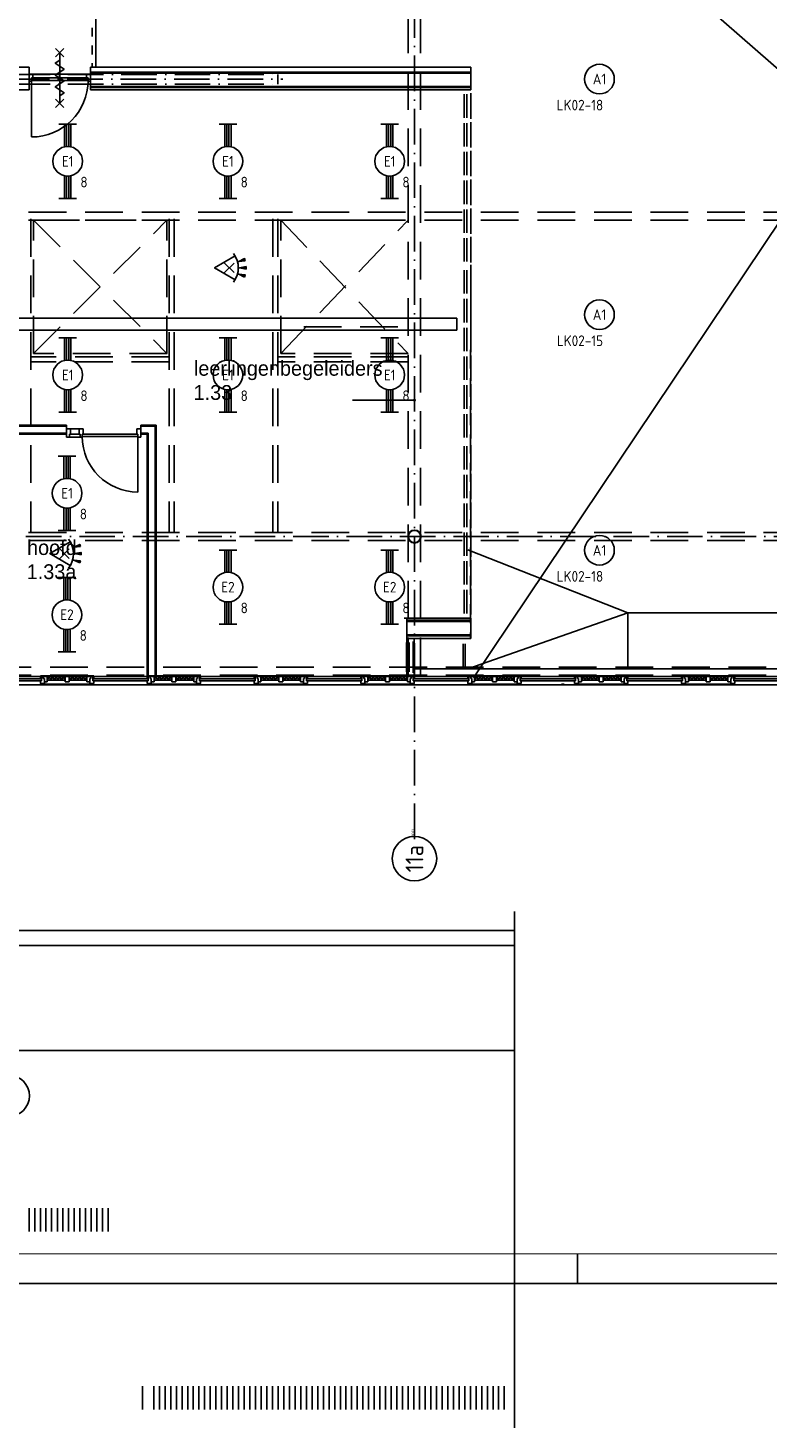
# Model space of a CAD drawing. Header units: millimetres. Extents: x 84333 to 240712, y -2244 to 84291.
# Tile 19 of 87: x 146007 to 158474, y -2244 to 21345. Entities that reach past the tile are written whole.
import ezdxf
from ezdxf.enums import TextEntityAlignment as Align

# ---------------------------------------------------------------- set-up
doc = ezdxf.new("R2010")
doc.units = ezdxf.units.MM
doc.header["$LTSCALE"] = 100
for name, pattern in [('DASHDOT', [9, 6, -1.5, 0, -1.5]), ('DASHED', [3, 1.5, -1.5]), ('HIDDEN', [9.525, 6.35, -3.175]), ('HIDDEN2', [4.7625, 3.175, -1.5875])]:
    doc.linetypes.add(name, pattern=pattern)
doc.layers.get('0').update_dxf_attribs({"linetype": 'CONTINUOUS'})
for name, color, linetype in [('AFDELING', 4, 'CONTINUOUS'), ('AL$7----_STRAMIEN', 1, 'DASHDOT'), ('AL21K---_ISOLATIE', 1, 'CONTINUOUS'), ('AL22----_BINNENWAND', 7, 'CONTINUOUS'), ('AL23----_VLOEREN', 4, 'CONTINUOUS'), ('AL27----_DAKEN', 7, 'CONTINUOUS'), ('AL28----_KONSTRUKTIE', 3, 'CONTINUOUS'), ('AL31----_BUITENKOZ', 7, 'CONTINUOUS'), ('AL32----_BINNENKOZ', 7, 'CONTINUOUS'), ('AL32----_DRAAIR', 7, 'CONTINUOUS'), ('AL32----_DRAAIRICHTING', 1, 'CONTINUOUS'), ('AL34----_BALUSTRADES', 4, 'DASHED'), ('AL65----_BEVEILIGING', 7, 'CONTINUOUS'), ('ALN-----_BLOCKNAAM', 2, 'CONTINUOUS'), ('ALXOU---_GLAS', 7, 'CONTINUOUS'), ('BOUW', 8, 'CONTINUOUS'), ('EB63101-_ATTRIB', 2, 'CONTINUOUS'), ('EL63101-_LICHT-ARM', 3, 'CONTINUOUS'), ('EL6441--_DATACOM', 3, 'CONTINUOUS'), ('EL6521--_BEWAKING', 3, 'CONTINUOUS'), ('KABELGGOOT1', 8, 'CONTINUOUS'), ('LIJN025', 10, 'CONTINUOUS'), ('LIJN050', 90, 'CONTINUOUS'), ('MV-BINNENKOZIJN', 1, 'CONTINUOUS'), ('TEKST25', 10, 'CONTINUOUS'), ('TEKST35', 50, 'CONTINUOUS'), ('TEKST50', 90, 'CONTINUOUS')]:
    doc.layers.add(name, color=color, linetype=linetype)
doc.styles.add('1_8', font='ISO', dxfattribs={"height": 1.8})
doc.styles.add('BURO-025', font='BUROFONT.shx', dxfattribs={"height": 250})
doc.styles.add('ISO', font='ISO.SHX')
doc.styles.add('ROMAND', font='romand')
doc.styles.get("Standard").update_dxf_attribs({"font": 'iso.shx'})
doc.styles.add('TECHNIC', font='technic_.ttf')

# ---------------------------------------------------------------- blocks, each defined once
blk = doc.blocks.new('A0-GE')
at = {"layer": 'LIJN025'}
blk.add_line((645.5, 0), (645.5, 5), dxfattribs=at)
blk.add_lwpolyline([(1500, 841), (1500, 0), (0, 0), (0, 841)], close=True, dxfattribs=at)
at = {"layer": 'LIJN050', "const_width": 0.2}
blk.add_lwpolyline([(1495, 836), (25, 836), (25, 5), (1495, 5)], close=True, dxfattribs=at)
at = {"layer": 'TEKST25', "style": 'ROMAND', "width": 2.899115}
blk.add_attdef('STATUS', text='', height=2.5, dxfattribs=at).set_placement((1454, 71.5), (1493, 71.5), align=Align.FIT)
at = {"layer": 'TEKST25', "style": 'ISO'}
for tag, p in [('E', (1455.25, 66)), ('NAAM-E', (1466.75, 66)), ('DATUM-E', (1485, 66)), ('D', (1455.25, 61)), ('NAAM-D', (1466.75, 61)), ('DATUM-D', (1485, 61)), ('C', (1455.25, 56)), ('NAAM-C', (1466.75, 56)), ('DATUM-C', (1485, 56)), ('B', (1455.25, 51)), ('NAAM-B', (1466.75, 51)), ('DATUM-B', (1485, 51)), ('A', (1455.25, 46)), ('NAAM-A', (1466.75, 46)), ('DATUM-A', (1485, 46))]:
    blk.add_attdef(tag, text='', height=2.5, dxfattribs=at).set_placement(p, align=Align.CENTER)
for tag, p in [('DATUM', (1332.75, 36.25)), ('SCHAAL', (1368, 36.25)), ('GETEKEND', (1398.25, 36.25)), ('GECONTOL.', (1433, 36.25)), ('FORMAAT', (1463.25, 28.25))]:
    blk.add_attdef(tag, p, '', height=2.5, dxfattribs=at)
at = {"layer": 'TEKST35', "style": 'ISO'}
for tag, p in [('PROJECT', (1334.5, 72.5)), ('PLAATS', (1334.5, 63.5)), ('INSTALLATIE-REGEL1', (1334.5, 52.5)), ('INSTALLATIE-REGEL2', (1334.5, 43.5))]:
    blk.add_attdef(tag, p, '', height=4, dxfattribs=at)
blk.add_attdef('PROJ.NR.', text='', height=4, dxfattribs=at).set_placement((1481, 23), align=Align.CENTER)
at = {"layer": 'TEKST50', "style": 'ISO'}
blk.add_attdef('FILE-NAAM', text='', height=5, dxfattribs=at).set_placement((1473.5, 7.5), align=Align.CENTER)
blk = doc.blocks.new('ES652116')
for p, q in [((-0.81, -0.81), (0.81, 0.81)), ((0.81, -0.81), (-0.81, 0.81)), ((1.56, 1.09), (2.62, 1.37)), ((1.7, 0), (2.8, 0)), ((1.56, -1.09), (2.62, -1.37))]:
    blk.add_line(p, q)
blk.add_lwpolyline([(0.96, 2), (-2.5, 0), (0.96, -2)])
for points in [[(2.67, 1.18), (2.57, 1.56), (1.56, 1.09)], [(2.8, -0.2), (2.8, 0.2), (1.7, 0)], [(2.57, -1.56), (2.67, -1.18), (1.56, -1.09)]]:
    blk.add_lwpolyline(points, close=True)
blk.add_arc((-2.5, 0), 4, 322.8192, 37.1808)
at = {"style": '1_8'}
for tag, flags, p in [('SCHAK', 8, (3, 5.5)), ('KAST', 9, (-3, 0.5)), ('M_CODE', 9, (0, 0)), ('DOEL', 9, (-3, -2)), ('GROEP', 9, (-3, -4.5))]:
    blk.add_attdef(tag, text='', height=1.8, dxfattribs=dict(at, flags=flags)).set_placement(p, align=Align.MIDDLE_CENTER)
at = {"style": '1_8', "flags": 8}
blk.add_attdef('CODE', text='', height=1.8, dxfattribs=at).set_placement((0, 0), align=Align.MIDDLE)
blk = doc.blocks.new('EJ3T20')
at = {"color": 0}
for p, q in [((-6.25, -1.5), (-6.25, 1.5)), ((-6.25, 0.52), (-2.44, 0.52)), ((-6.25, 0.17), (-2.49, 0.17)), ((2.44, 0.52), (6.25, 0.52)), ((2.49, 0.17), (6.25, 0.17)), ((6.25, -1.5), (6.25, 1.5)), ((-6.25, -0.17), (-2.49, -0.17)), ((-6.25, -0.52), (-2.44, -0.52)), ((2.44, -0.52), (6.25, -0.52)), ((2.49, -0.17), (6.25, -0.17))]:
    blk.add_line(p, q, dxfattribs=at)
blk.add_circle((0, 0), 2.5, dxfattribs=at)
at = {"color": 0, "style": '1_8'}
for tag, flags, p in [('SCHAK', 8, (3.5, 2.75)), ('A_CODE', 8, (0, 0)), ('GROEP', 8, (-3.5, -2.75)), ('KAST', 9, (3.5, -2.75))]:
    blk.add_attdef(tag, text='', height=1.8, dxfattribs=dict(at, flags=flags)).set_placement(p, align=Align.MIDDLE)
blk = doc.blocks.new('ES3G00')
at = {"color": 0}
blk.add_circle((0, 0), 2.5, dxfattribs=at)
at = {"color": 0, "style": '1_8'}
for tag, flags, p in [('SCHAK', 8, (3.5, 2.75)), ('A_CODE', 8, (0, 0)), ('GROEP', 8, (-3.5, -2.75)), ('KAST', 9, (3.5, -2.75))]:
    blk.add_attdef(tag, text='', height=1.8, dxfattribs=dict(at, flags=flags)).set_placement(p, align=Align.MIDDLE)
blk = doc.blocks.new('1011')
at = {"layer": 'AL$7----_STRAMIEN', "color": 7, "linetype": 'Continuous'}
blk.add_circle((-750, 0), 750, dxfattribs=at)
at = {"layer": 'AL$7----_STRAMIEN', "color": 3, "linetype": 'Continuous'}
blk.add_attdef('STR-NAAM', text='', height=600, rotation=360, dxfattribs=at).set_placement((-750, 0), align=Align.MIDDLE)
at = {"layer": 'ALN-----_BLOCKNAAM', "linetype": 'Continuous'}
blk.add_text('1011', height=100, dxfattribs=at).set_placement((0, 0))
blk = doc.blocks.new('A$C13e6995e')
at = {"layer": 'AL$7----_STRAMIEN'}
blk.add_lwpolyline([(68185, 9924), (68185, 48023)], dxfattribs=at)
at = {"layer": 'AL$7----_STRAMIEN', "color": 1}
blk.add_lwpolyline([(107244, 15020), (59485, 15020), (37921, 15020)], dxfattribs=at)
at = {"layer": 'AL21K---_ISOLATIE', "color": 8, "linetype": 'Continuous'}
for p, q in [((62299, 12661), (61999, 12661)), ((62029, 12661), (61999, 12601)), ((62299, 12601), (61999, 12601)), ((62059, 12601), (62029, 12661)), ((62089, 12661), (62059, 12601)), ((62119, 12601), (62089, 12661)), ((62149, 12661), (62119, 12601)), ((62179, 12601), (62149, 12661)), ((62209, 12661), (62179, 12601)), ((62239, 12601), (62209, 12661)), ((62269, 12661), (62239, 12601)), ((62299, 12601), (62269, 12661)), ((62366, 12661), (62665, 12661)), ((62366, 12661), (62396, 12601)), ((62366, 12601), (62665, 12601)), ((62396, 12601), (62426, 12661)), ((62426, 12661), (62456, 12601)), ((62456, 12601), (62486, 12661)), ((62486, 12661), (62516, 12601)), ((62516, 12601), (62546, 12661)), ((62546, 12661), (62576, 12601)), ((62576, 12601), (62606, 12661)), ((62606, 12661), (62635, 12601)), ((62635, 12601), (62665, 12661)), ((64099, 12661), (63799, 12661)), ((63829, 12661), (63799, 12601)), ((64099, 12601), (63799, 12601)), ((63859, 12601), (63829, 12661)), ((63889, 12661), (63859, 12601)), ((63919, 12601), (63889, 12661)), ((63949, 12661), (63919, 12601)), ((63979, 12601), (63949, 12661)), ((64009, 12661), (63979, 12601)), ((64039, 12601), (64009, 12661)), ((64069, 12661), (64039, 12601)), ((64099, 12601), (64069, 12661)), ((64166, 12661), (64465, 12661)), ((64166, 12661), (64196, 12601)), ((64166, 12601), (64465, 12601)), ((64196, 12601), (64226, 12661)), ((64226, 12661), (64256, 12601)), ((64256, 12601), (64286, 12661)), ((64286, 12661), (64316, 12601)), ((64316, 12601), (64346, 12661)), ((64346, 12661), (64376, 12601)), ((64376, 12601), (64406, 12661)), ((64406, 12661), (64435, 12601)), ((64435, 12601), (64465, 12661)), ((65899, 12661), (65599, 12661)), ((65629, 12661), (65599, 12601)), ((65899, 12601), (65599, 12601)), ((65659, 12601), (65629, 12661)), ((65689, 12661), (65659, 12601)), ((65719, 12601), (65689, 12661)), ((65749, 12661), (65719, 12601)), ((65779, 12601), (65749, 12661)), ((65809, 12661), (65779, 12601)), ((65839, 12601), (65809, 12661)), ((65869, 12661), (65839, 12601)), ((65899, 12601), (65869, 12661)), ((65966, 12661), (66265, 12661)), ((65966, 12661), (65996, 12601)), ((65966, 12601), (66265, 12601)), ((65996, 12601), (66026, 12661)), ((66026, 12661), (66056, 12601)), ((66056, 12601), (66086, 12661)), ((66086, 12661), (66116, 12601)), ((66116, 12601), (66146, 12661)), ((66146, 12661), (66176, 12601)), ((66176, 12601), (66206, 12661)), ((66206, 12661), (66235, 12601)), ((66235, 12601), (66265, 12661)), ((67699, 12661), (67399, 12661)), ((67429, 12661), (67399, 12601)), ((67699, 12601), (67399, 12601)), ((67459, 12601), (67429, 12661)), ((67489, 12661), (67459, 12601)), ((67519, 12601), (67489, 12661)), ((67549, 12661), (67519, 12601)), ((67579, 12601), (67549, 12661)), ((67609, 12661), (67579, 12601)), ((67639, 12601), (67609, 12661)), ((67669, 12661), (67639, 12601)), ((67699, 12601), (67669, 12661)), ((67766, 12661), (68065, 12661)), ((67766, 12661), (67796, 12601)), ((67766, 12601), (68065, 12601)), ((67796, 12601), (67826, 12661)), ((67826, 12661), (67856, 12601)), ((67856, 12601), (67886, 12661)), ((67886, 12661), (67916, 12601)), ((67916, 12601), (67946, 12661)), ((67946, 12661), (67976, 12601)), ((67976, 12601), (68006, 12661)), ((68006, 12661), (68035, 12601)), ((68035, 12601), (68065, 12661)), ((69499, 12661), (69199, 12661)), ((69229, 12661), (69199, 12601)), ((69499, 12601), (69199, 12601)), ((69259, 12601), (69229, 12661)), ((69289, 12661), (69259, 12601)), ((69319, 12601), (69289, 12661)), ((69349, 12661), (69319, 12601)), ((69379, 12601), (69349, 12661)), ((69409, 12661), (69379, 12601)), ((69439, 12601), (69409, 12661)), ((69469, 12661), (69439, 12601)), ((69499, 12601), (69469, 12661)), ((69566, 12661), (69865, 12661)), ((69566, 12661), (69596, 12601)), ((69566, 12601), (69865, 12601)), ((69596, 12601), (69626, 12661)), ((69626, 12661), (69656, 12601)), ((69656, 12601), (69686, 12661)), ((69686, 12661), (69716, 12601)), ((69716, 12601), (69746, 12661)), ((69746, 12661), (69776, 12601)), ((69776, 12601), (69806, 12661)), ((69806, 12661), (69835, 12601)), ((69835, 12601), (69865, 12661)), ((71299, 12661), (70999, 12661)), ((71029, 12661), (70999, 12601)), ((71299, 12601), (70999, 12601)), ((71059, 12601), (71029, 12661)), ((71089, 12661), (71059, 12601)), ((71119, 12601), (71089, 12661)), ((71149, 12661), (71119, 12601)), ((71179, 12601), (71149, 12661)), ((71209, 12661), (71179, 12601)), ((71239, 12601), (71209, 12661)), ((71269, 12661), (71239, 12601)), ((71299, 12601), (71269, 12661)), ((71366, 12661), (71665, 12661)), ((71366, 12661), (71396, 12601)), ((71366, 12601), (71665, 12601)), ((71396, 12601), (71426, 12661)), ((71426, 12661), (71456, 12601)), ((71456, 12601), (71486, 12661)), ((71486, 12661), (71516, 12601)), ((71516, 12601), (71546, 12661)), ((71546, 12661), (71576, 12601)), ((71576, 12601), (71606, 12661)), ((71606, 12661), (71635, 12601)), ((71635, 12601), (71665, 12661)), ((73099, 12661), (72799, 12661)), ((72829, 12661), (72799, 12601)), ((73099, 12601), (72799, 12601)), ((72859, 12601), (72829, 12661)), ((72889, 12661), (72859, 12601)), ((72919, 12601), (72889, 12661)), ((72949, 12661), (72919, 12601)), ((72979, 12601), (72949, 12661)), ((73009, 12661), (72979, 12601)), ((73039, 12601), (73009, 12661)), ((73069, 12661), (73039, 12601)), ((73099, 12601), (73069, 12661)), ((73166, 12661), (73465, 12661)), ((73166, 12661), (73196, 12601)), ((73166, 12601), (73465, 12601)), ((73196, 12601), (73226, 12661)), ((73226, 12661), (73256, 12601)), ((73256, 12601), (73286, 12661)), ((73286, 12661), (73316, 12601)), ((73316, 12601), (73346, 12661)), ((73346, 12661), (73376, 12601)), ((73376, 12601), (73406, 12661)), ((73406, 12661), (73435, 12601)), ((73435, 12601), (73465, 12661))]:
    blk.add_line(p, q, dxfattribs=at)
at = {"layer": 'AL22----_BINNENWAND', "color": 8}
for p, q in [((60832, 16895), (62321, 16895)), ((62321, 16895), (62321, 16745)), ((63572, 16895), (63832, 16895)), ((63572, 16745), (63572, 16895)), ((63832, 16895), (63832, 12676)), ((62321, 16745), (60982, 16745)), ((63682, 16745), (63572, 16745)), ((63682, 12676), (63682, 16745)), ((63832, 12676), (63682, 12676))]:
    blk.add_line(p, q, dxfattribs=at)
at = {"layer": 'AL22----_BINNENWAND', "color": 8, "linetype": 'Continuous'}
for p, q in [((60847, 16880), (62321, 16880)), ((60967, 16760), (62321, 16760)), ((63572, 16880), (63817, 16880)), ((63572, 16760), (63697, 16760)), ((63697, 16760), (63697, 12676)), ((63817, 16880), (63817, 12676))]:
    blk.add_line(p, q, dxfattribs=at)
at = {"layer": 'AL23----_VLOEREN', "color": 8}
for p, q in [((69182, 12640), (85987, 37720)), ((64831, 31191), (85987, 12673)), ((62819, 25013), (62819, 22930))]:
    blk.add_line(p, q, dxfattribs=at)
at = {"layer": 'AL27----_DAKEN', "color": 8, "linetype": 'HIDDEN'}
for p, q in [((61765, 18103), (64015, 20353)), ((61765, 20353), (64015, 18103)), ((61765, 18103), (61765, 20353)), ((61906, 20353), (63706, 20353)), ((65935, 18103), (68079, 20353)), ((65935, 20353), (68079, 18103)), ((66106, 20353), (67906, 20353)), ((67906, 18553), (66106, 18553)), ((64016, 18103), (61765, 18103))]:
    blk.add_line(p, q, dxfattribs=at)
for points in [[(64015, 18103), (64015, 20353)], [(65935, 18103), (65935, 20353)], [(68079, 18103), (65935, 18103)]]:
    blk.add_lwpolyline(points, dxfattribs=at)
at = {"layer": 'AL28----_KONSTRUKTIE', "color": 8}
for radius, start, end in [(110, 0, 180), (102, 0, 180), (110, 180, 0), (102, 180, 0)]:
    blk.add_arc((68185, 15020), radius, start, end, dxfattribs=at)
at = {"layer": 'AL31----_BUITENKOZ', "color": 8}
for p, q in [((60982, 12661), (61882, 12661)), ((60982, 12520), (61882, 12520)), ((61882, 12661), (61882, 12676)), ((61882, 12676), (62782, 12676)), ((62782, 12661), (61882, 12661)), ((61899, 12661), (61882, 12661)), ((61882, 12661), (61882, 12622)), ((61882, 12622), (61899, 12622)), ((61882, 12547), (61882, 12592)), ((61882, 12592), (61899, 12592)), ((61949, 12547), (61882, 12547)), ((61882, 12520), (61882, 12532)), ((61882, 12532), (62782, 12532)), ((62782, 12520), (61882, 12520)), ((61892, 12532), (61892, 12547)), ((61892, 12547), (61935, 12547)), ((61935, 12532), (61892, 12532)), ((61899, 12622), (61899, 12661)), ((61899, 12661), (61932, 12661)), ((61899, 12592), (61899, 12661)), ((61932, 12661), (61932, 12626)), ((61932, 12626), (61932, 12661)), ((61932, 12661), (61999, 12661)), ((61932, 12626), (61949, 12626)), ((61949, 12626), (61932, 12626)), ((61935, 12547), (61935, 12532)), ((61949, 12626), (61949, 12547)), ((61949, 12571), (61949, 12626)), ((61999, 12571), (61949, 12571)), ((61999, 12661), (61999, 12571)), ((62299, 12661), (62299, 12571)), ((62366, 12661), (62299, 12661)), ((62299, 12571), (62366, 12571)), ((62366, 12571), (62366, 12661)), ((62665, 12661), (62665, 12571)), ((62732, 12661), (62665, 12661)), ((62665, 12571), (62715, 12571)), ((62732, 12626), (62715, 12626)), ((62715, 12626), (62715, 12547)), ((62715, 12571), (62715, 12626)), ((62715, 12626), (62732, 12626)), ((62715, 12547), (62782, 12547)), ((62729, 12547), (62729, 12532)), ((62772, 12547), (62729, 12547)), ((62729, 12532), (62772, 12532)), ((62765, 12661), (62732, 12661)), ((62732, 12661), (62732, 12626)), ((62732, 12626), (62732, 12661)), ((62765, 12622), (62765, 12661)), ((62765, 12661), (62782, 12661)), ((62765, 12592), (62765, 12661)), ((62782, 12622), (62765, 12622)), ((62782, 12592), (62765, 12592)), ((62772, 12532), (62772, 12547)), ((62782, 12676), (62782, 12661)), ((62782, 12661), (63682, 12661)), ((62782, 12661), (62782, 12622)), ((62782, 12547), (62782, 12592)), ((62782, 12532), (62782, 12520)), ((62782, 12520), (63682, 12520)), ((63682, 12661), (63682, 12676)), ((63682, 12676), (64582, 12676)), ((64582, 12661), (63682, 12661)), ((63699, 12661), (63682, 12661)), ((63682, 12661), (63682, 12622)), ((63682, 12622), (63699, 12622)), ((63682, 12547), (63682, 12592)), ((63682, 12592), (63699, 12592)), ((63749, 12547), (63682, 12547)), ((63682, 12520), (63682, 12532)), ((63682, 12532), (64582, 12532)), ((64582, 12520), (63682, 12520)), ((63692, 12532), (63692, 12547)), ((63692, 12547), (63735, 12547)), ((63735, 12532), (63692, 12532)), ((63699, 12622), (63699, 12661)), ((63699, 12661), (63732, 12661)), ((63699, 12592), (63699, 12661)), ((63732, 12626), (63732, 12661)), ((63732, 12661), (63799, 12661)), ((63732, 12661), (63732, 12626)), ((63749, 12626), (63732, 12626)), ((63732, 12626), (63749, 12626)), ((63735, 12547), (63735, 12532)), ((63749, 12571), (63749, 12626)), ((63749, 12626), (63749, 12547)), ((63799, 12571), (63749, 12571)), ((63799, 12661), (63799, 12571)), ((64099, 12661), (64099, 12571)), ((64166, 12661), (64099, 12661)), ((64099, 12571), (64166, 12571)), ((64166, 12571), (64166, 12661)), ((64465, 12661), (64465, 12571)), ((64532, 12661), (64465, 12661)), ((64465, 12571), (64515, 12571)), ((64515, 12571), (64515, 12626)), ((64515, 12626), (64532, 12626)), ((64532, 12626), (64515, 12626)), ((64515, 12626), (64515, 12547)), ((64515, 12547), (64582, 12547)), ((64529, 12547), (64529, 12532)), ((64572, 12547), (64529, 12547)), ((64529, 12532), (64572, 12532)), ((64532, 12626), (64532, 12661)), ((64565, 12661), (64532, 12661)), ((64532, 12661), (64532, 12626)), ((64565, 12622), (64565, 12661)), ((64565, 12661), (64582, 12661)), ((64565, 12592), (64565, 12661)), ((64582, 12622), (64565, 12622)), ((64582, 12592), (64565, 12592)), ((64572, 12532), (64572, 12547)), ((64582, 12676), (64582, 12661)), ((64582, 12661), (65482, 12661)), ((64582, 12661), (64582, 12622)), ((64582, 12547), (64582, 12592)), ((64582, 12532), (64582, 12520)), ((64582, 12520), (65482, 12520)), ((65482, 12661), (65482, 12676)), ((65482, 12676), (66382, 12676)), ((66382, 12661), (65482, 12661)), ((65499, 12661), (65482, 12661)), ((65482, 12661), (65482, 12622)), ((65482, 12622), (65499, 12622)), ((65482, 12547), (65482, 12592)), ((65482, 12592), (65499, 12592)), ((65549, 12547), (65482, 12547)), ((65482, 12520), (65482, 12532)), ((65482, 12532), (66382, 12532)), ((66382, 12520), (65482, 12520)), ((65492, 12532), (65492, 12547)), ((65492, 12547), (65535, 12547)), ((65535, 12532), (65492, 12532)), ((65499, 12622), (65499, 12661)), ((65499, 12661), (65532, 12661)), ((65499, 12592), (65499, 12661)), ((65532, 12626), (65532, 12661)), ((65532, 12661), (65599, 12661)), ((65532, 12661), (65532, 12626)), ((65549, 12626), (65532, 12626)), ((65532, 12626), (65549, 12626)), ((65535, 12547), (65535, 12532)), ((65549, 12571), (65549, 12626)), ((65549, 12626), (65549, 12547)), ((65599, 12571), (65549, 12571)), ((65599, 12661), (65599, 12571)), ((65899, 12661), (65899, 12571)), ((65966, 12661), (65899, 12661)), ((65899, 12571), (65966, 12571)), ((65966, 12571), (65966, 12661)), ((66265, 12661), (66265, 12571)), ((66332, 12661), (66265, 12661)), ((66265, 12571), (66315, 12571)), ((66315, 12571), (66315, 12626)), ((66315, 12626), (66332, 12626)), ((66332, 12626), (66315, 12626)), ((66315, 12626), (66315, 12547)), ((66315, 12547), (66382, 12547)), ((66329, 12547), (66329, 12532)), ((66372, 12547), (66329, 12547)), ((66329, 12532), (66372, 12532)), ((66332, 12626), (66332, 12661)), ((66365, 12661), (66332, 12661)), ((66332, 12661), (66332, 12626)), ((66365, 12622), (66365, 12661)), ((66365, 12661), (66382, 12661)), ((66365, 12592), (66365, 12661)), ((66382, 12622), (66365, 12622)), ((66382, 12592), (66365, 12592)), ((66372, 12532), (66372, 12547)), ((66382, 12676), (66382, 12661)), ((66382, 12661), (67282, 12661)), ((66382, 12661), (66382, 12622)), ((66382, 12547), (66382, 12592)), ((66382, 12532), (66382, 12520)), ((66382, 12520), (67282, 12520)), ((67282, 12661), (67282, 12676)), ((67282, 12676), (68182, 12676)), ((68182, 12661), (67282, 12661)), ((67299, 12661), (67282, 12661)), ((67282, 12661), (67282, 12622)), ((67282, 12622), (67299, 12622)), ((67282, 12547), (67282, 12592)), ((67282, 12592), (67299, 12592)), ((67349, 12547), (67282, 12547)), ((67282, 12520), (67282, 12532)), ((67282, 12532), (68182, 12532)), ((68182, 12520), (67282, 12520)), ((67292, 12532), (67292, 12547)), ((67292, 12547), (67335, 12547)), ((67335, 12532), (67292, 12532)), ((67299, 12622), (67299, 12661)), ((67299, 12661), (67332, 12661)), ((67299, 12592), (67299, 12661)), ((67332, 12661), (67332, 12626)), ((67332, 12626), (67332, 12661)), ((67332, 12661), (67399, 12661)), ((67332, 12626), (67349, 12626)), ((67349, 12626), (67332, 12626)), ((67335, 12547), (67335, 12532)), ((67349, 12626), (67349, 12547)), ((67349, 12571), (67349, 12626)), ((67399, 12571), (67349, 12571)), ((67399, 12661), (67399, 12571)), ((67699, 12661), (67699, 12571)), ((67766, 12661), (67699, 12661)), ((67699, 12571), (67766, 12571)), ((67766, 12571), (67766, 12661)), ((68065, 12661), (68065, 12571)), ((68132, 12661), (68065, 12661)), ((68065, 12571), (68115, 12571)), ((68132, 12626), (68115, 12626)), ((68115, 12626), (68115, 12547)), ((68115, 12571), (68115, 12626)), ((68115, 12626), (68132, 12626)), ((68115, 12547), (68182, 12547)), ((68129, 12547), (68129, 12532)), ((68172, 12547), (68129, 12547)), ((68129, 12532), (68172, 12532)), ((68165, 12661), (68132, 12661)), ((68132, 12661), (68132, 12626)), ((68132, 12626), (68132, 12661)), ((68165, 12622), (68165, 12661)), ((68165, 12661), (68182, 12661)), ((68165, 12592), (68165, 12661)), ((68182, 12622), (68165, 12622)), ((68182, 12592), (68165, 12592)), ((68172, 12532), (68172, 12547)), ((68182, 12676), (68182, 12661)), ((68182, 12661), (69082, 12661)), ((68182, 12661), (68182, 12622)), ((68182, 12547), (68182, 12592)), ((68182, 12532), (68182, 12520)), ((68182, 12520), (69082, 12520)), ((69082, 12661), (69082, 12676)), ((69082, 12676), (69982, 12676)), ((69099, 12661), (69082, 12661)), ((69082, 12661), (69082, 12622)), ((69982, 12661), (69082, 12661)), ((69082, 12622), (69099, 12622)), ((69082, 12547), (69082, 12592)), ((69082, 12592), (69099, 12592)), ((69149, 12547), (69082, 12547)), ((69082, 12520), (69082, 12532)), ((69082, 12532), (69982, 12532)), ((69982, 12520), (69082, 12520)), ((69092, 12532), (69092, 12547)), ((69092, 12547), (69135, 12547)), ((69135, 12532), (69092, 12532)), ((69099, 12622), (69099, 12661)), ((69099, 12661), (69132, 12661)), ((69099, 12592), (69099, 12661)), ((69132, 12661), (69132, 12626)), ((69132, 12626), (69132, 12661)), ((69132, 12661), (69199, 12661)), ((69132, 12626), (69149, 12626)), ((69149, 12626), (69132, 12626)), ((69135, 12547), (69135, 12532)), ((69149, 12626), (69149, 12547)), ((69149, 12571), (69149, 12626)), ((69199, 12571), (69149, 12571)), ((69199, 12661), (69199, 12571)), ((69499, 12661), (69499, 12571)), ((69566, 12661), (69499, 12661)), ((69499, 12571), (69566, 12571)), ((69566, 12571), (69566, 12661)), ((69865, 12661), (69865, 12571)), ((69932, 12661), (69865, 12661)), ((69865, 12571), (69915, 12571)), ((69915, 12571), (69915, 12626)), ((69915, 12626), (69932, 12626)), ((69932, 12626), (69915, 12626)), ((69915, 12626), (69915, 12547)), ((69915, 12547), (69982, 12547)), ((69929, 12547), (69929, 12532)), ((69972, 12547), (69929, 12547)), ((69929, 12532), (69972, 12532)), ((69932, 12626), (69932, 12661)), ((69965, 12661), (69932, 12661)), ((69932, 12661), (69932, 12626)), ((69965, 12622), (69965, 12661)), ((69965, 12661), (69982, 12661)), ((69965, 12592), (69965, 12661)), ((69982, 12622), (69965, 12622)), ((69982, 12592), (69965, 12592)), ((69972, 12532), (69972, 12547)), ((69982, 12676), (69982, 12661)), ((69982, 12661), (70882, 12661)), ((69982, 12661), (69982, 12622)), ((69982, 12547), (69982, 12592)), ((69982, 12532), (69982, 12520)), ((69982, 12520), (70882, 12520)), ((70654, 12520), (70654, 12532)), ((70707, 12532), (70664, 12532)), ((70882, 12661), (70882, 12676)), ((70882, 12676), (71782, 12676)), ((71782, 12661), (70882, 12661)), ((70899, 12661), (70882, 12661)), ((70882, 12661), (70882, 12622)), ((70882, 12622), (70899, 12622)), ((70882, 12547), (70882, 12592)), ((70882, 12592), (70899, 12592)), ((70949, 12547), (70882, 12547)), ((70882, 12520), (70882, 12532)), ((70882, 12532), (71782, 12532)), ((71782, 12520), (70882, 12520)), ((70892, 12532), (70892, 12547)), ((70892, 12547), (70935, 12547)), ((70935, 12532), (70892, 12532)), ((70899, 12622), (70899, 12661)), ((70899, 12661), (70932, 12661)), ((70899, 12592), (70899, 12661)), ((70932, 12626), (70932, 12661)), ((70932, 12661), (70999, 12661)), ((70932, 12661), (70932, 12626)), ((70949, 12626), (70932, 12626)), ((70932, 12626), (70949, 12626)), ((70935, 12547), (70935, 12532)), ((70949, 12571), (70949, 12626)), ((70949, 12626), (70949, 12547)), ((70999, 12571), (70949, 12571)), ((70999, 12661), (70999, 12571)), ((71299, 12661), (71299, 12571)), ((71366, 12661), (71299, 12661)), ((71299, 12571), (71366, 12571)), ((71366, 12571), (71366, 12661)), ((71665, 12661), (71665, 12571)), ((71732, 12661), (71665, 12661)), ((71665, 12571), (71715, 12571)), ((71715, 12571), (71715, 12626)), ((71715, 12626), (71732, 12626)), ((71732, 12626), (71715, 12626)), ((71715, 12626), (71715, 12547)), ((71715, 12547), (71782, 12547)), ((71729, 12547), (71729, 12532)), ((71772, 12547), (71729, 12547)), ((71729, 12532), (71772, 12532)), ((71732, 12626), (71732, 12661)), ((71765, 12661), (71732, 12661)), ((71732, 12661), (71732, 12626)), ((71765, 12622), (71765, 12661)), ((71765, 12661), (71782, 12661)), ((71765, 12592), (71765, 12661)), ((71782, 12622), (71765, 12622)), ((71782, 12592), (71765, 12592)), ((71772, 12532), (71772, 12547)), ((71782, 12676), (71782, 12661)), ((71782, 12661), (72682, 12661)), ((71782, 12661), (71782, 12622)), ((71782, 12547), (71782, 12592)), ((71782, 12532), (71782, 12520)), ((71782, 12520), (72682, 12520)), ((72682, 12661), (72682, 12676)), ((72682, 12676), (73582, 12676)), ((73582, 12661), (72682, 12661)), ((72699, 12661), (72682, 12661)), ((72682, 12661), (72682, 12622)), ((72682, 12622), (72699, 12622)), ((72682, 12547), (72682, 12592)), ((72682, 12592), (72699, 12592)), ((72749, 12547), (72682, 12547)), ((72682, 12532), (73582, 12532)), ((73582, 12520), (72682, 12520)), ((72692, 12532), (72692, 12547)), ((72692, 12547), (72735, 12547)), ((72699, 12622), (72699, 12661)), ((72699, 12661), (72732, 12661)), ((72699, 12592), (72699, 12661)), ((72732, 12626), (72732, 12661)), ((72732, 12661), (72799, 12661)), ((72732, 12661), (72732, 12626)), ((72749, 12626), (72732, 12626)), ((72732, 12626), (72749, 12626)), ((72735, 12547), (72735, 12532)), ((72749, 12571), (72749, 12626)), ((72749, 12626), (72749, 12547)), ((72799, 12571), (72749, 12571)), ((72799, 12661), (72799, 12571)), ((73099, 12661), (73099, 12571)), ((73166, 12661), (73099, 12661)), ((73099, 12571), (73166, 12571)), ((73166, 12571), (73166, 12661)), ((73465, 12661), (73465, 12571)), ((73532, 12661), (73465, 12661)), ((73465, 12571), (73515, 12571)), ((73515, 12571), (73515, 12626)), ((73515, 12626), (73532, 12626)), ((73532, 12626), (73515, 12626)), ((73515, 12626), (73515, 12547)), ((73515, 12547), (73582, 12547)), ((73529, 12547), (73529, 12532)), ((73572, 12547), (73529, 12547)), ((73529, 12532), (73572, 12532)), ((73532, 12626), (73532, 12661)), ((73565, 12661), (73532, 12661)), ((73532, 12661), (73532, 12626)), ((73565, 12622), (73565, 12661)), ((73565, 12661), (73582, 12661)), ((73565, 12592), (73565, 12661)), ((73582, 12622), (73565, 12622)), ((73582, 12592), (73565, 12592)), ((73572, 12532), (73572, 12547)), ((73582, 12676), (73582, 12661)), ((73582, 12661), (74482, 12661)), ((73582, 12661), (73582, 12622)), ((73582, 12547), (73582, 12592)), ((73582, 12532), (73582, 12520)), ((73582, 12520), (74482, 12520))]:
    blk.add_line(p, q, dxfattribs=at)
at = {"layer": 'AL32----_BINNENKOZ', "color": 8}
for p, q in [((62819, 25013), (62819, 22932)), ((57779, 22930), (61691, 22930)), ((61691, 22930), (61691, 22550)), ((62725, 22930), (62725, 22550)), ((62725, 22930), (69135, 22930)), ((69135, 22930), (69135, 22550)), ((61758, 22810), (61691, 22810)), ((61691, 22810), (61691, 22740)), ((61691, 22740), (61691, 22740)), ((61691, 22740), (61691, 22696)), ((61691, 22696), (61731, 22696)), ((62685, 22747), (61731, 22747)), ((61731, 22696), (61731, 22747)), ((61731, 22747), (61758, 22747)), ((62685, 22707), (61731, 22707)), ((61758, 22747), (61758, 22810)), ((62658, 22747), (62658, 22810)), ((62658, 22810), (62725, 22810)), ((62685, 22747), (62658, 22747)), ((62685, 22696), (62685, 22747)), ((62725, 22696), (62685, 22696)), ((62725, 22845), (69135, 22845)), ((62725, 22830), (69135, 22830)), ((62725, 22810), (62725, 22740)), ((62725, 22740), (62725, 22740)), ((62725, 22740), (62725, 22696)), ((57779, 22550), (61691, 22550)), ((62725, 22605), (69135, 22605)), ((62725, 22585), (69135, 22585)), ((62725, 22550), (69135, 22550)), ((69021, 22078), (69021, 22473)), ((69068, 22078), (69068, 22473)), ((69135, 22061), (69135, 22490)), ((69021, 21593), (69021, 21988)), ((69068, 21593), (69068, 21988)), ((69135, 21576), (69135, 22005)), ((69021, 21108), (69021, 21503)), ((69068, 21108), (69068, 21503)), ((69135, 21091), (69135, 21520)), ((69021, 20623), (69021, 21018)), ((69068, 20623), (69068, 21018)), ((69135, 20606), (69135, 21035)), ((69021, 20138), (69021, 20533)), ((69068, 20138), (69068, 20533)), ((69135, 20121), (69135, 20550)), ((69135, 19636), (69135, 20065)), ((69021, 19653), (69021, 20048)), ((69068, 19653), (69068, 20048)), ((69021, 19114), (69021, 19509)), ((69068, 19114), (69068, 19509)), ((69135, 19097), (69135, 19526)), ((69021, 18629), (69021, 19024)), ((69068, 18629), (69068, 19024)), ((69135, 18612), (69135, 19041)), ((69021, 18144), (69021, 18539)), ((69068, 18144), (69068, 18539)), ((69135, 18127), (69135, 18556)), ((69021, 17659), (69021, 18054)), ((69068, 17659), (69068, 18054)), ((69135, 17642), (69135, 18071)), ((69021, 17174), (69021, 17569)), ((69068, 17174), (69068, 17569)), ((69135, 17157), (69135, 17586)), ((69021, 16689), (69021, 17084)), ((69068, 16689), (69068, 17084)), ((69135, 16672), (69135, 17101)), ((62321, 16694), (62321, 16833)), ((62321, 16833), (62388, 16833)), ((62388, 16833), (62538, 16833)), ((62388, 16833), (62388, 16745)), ((62605, 16833), (62538, 16833)), ((62538, 16833), (62538, 16745)), ((62605, 16745), (62605, 16833)), ((63572, 16833), (63505, 16833)), ((63505, 16833), (63505, 16745)), ((63572, 16694), (63572, 16833)), ((62371, 16694), (62321, 16694)), ((62388, 16745), (62371, 16745)), ((62371, 16745), (62371, 16694)), ((62371, 16694), (62555, 16694)), ((62388, 16745), (62538, 16745)), ((62538, 16745), (62555, 16745)), ((62555, 16745), (62555, 16694)), ((62555, 16694), (62588, 16694)), ((62555, 16694), (62588, 16694)), ((62588, 16694), (62588, 16745)), ((62588, 16745), (62605, 16745)), ((62588, 16745), (62588, 16705)), ((63522, 16745), (62588, 16745)), ((62588, 16705), (63522, 16705)), ((63505, 16745), (63522, 16745)), ((63522, 16745), (63522, 16694)), ((63522, 16705), (63522, 16745)), ((63522, 16694), (63572, 16694)), ((69021, 16150), (69021, 16545)), ((69068, 16150), (69068, 16545)), ((69135, 16133), (69135, 16562)), ((69021, 15665), (69021, 16060)), ((69068, 15665), (69068, 16060)), ((69135, 15648), (69135, 16077)), ((69021, 15180), (69021, 15575)), ((69068, 15180), (69068, 15575)), ((69135, 15163), (69135, 15592)), ((69135, 14678), (69135, 15107)), ((69021, 14695), (69021, 15090)), ((69068, 14695), (69068, 15090)), ((69082, 14798), (71782, 13737)), ((69021, 14210), (69021, 14605)), ((69068, 14210), (69068, 14605)), ((69135, 14193), (69135, 14622)), ((69021, 13725), (69021, 14120)), ((69068, 13725), (69068, 14120)), ((69135, 13708), (69135, 14137)), ((69082, 12789), (71782, 13737)), ((71782, 13737), (74482, 13737)), ((71782, 13737), (71782, 12789)), ((68057, 13645), (69135, 13645)), ((68057, 13300), (68057, 13645)), ((68057, 13610), (69135, 13610)), ((68057, 13590), (69135, 13590)), ((69135, 13645), (69135, 13300)), ((68050, 12743), (68050, 13233)), ((68057, 13365), (69135, 13365)), ((68057, 13350), (69135, 13350)), ((68057, 13300), (69135, 13300)), ((68097, 12743), (68097, 13233)), ((68164, 12726), (68164, 13250)), ((69007, 13210), (69007, 12789)), ((69041, 13210), (69041, 12789)), ((68157, 12789), (85987, 12789))]:
    blk.add_line(p, q, dxfattribs=at)
at = {"layer": 'AL32----_BINNENKOZ', "color": 8, "linetype": 'HIDDEN2'}
for p, q in [((62819, 22932), (69135, 22930)), ((69135, 22930), (69128, 13305)), ((69135, 13645), (68011, 13645)), ((68057, 12667), (68057, 13645)), ((69128, 13305), (68182, 13305)), ((68182, 13305), (68182, 12667))]:
    blk.add_line(p, q, dxfattribs=at)
at = {"layer": 'AL32----_BINNENKOZ', "color": 8, "linetype": 'DASHDOT'}
for p, q in [((56944, 22805), (65882, 22805)), ((58733, 22725), (65969, 22725)), ((65882, 22805), (65882, 22645)), ((56944, 22645), (65882, 22645))]:
    blk.add_line(p, q, dxfattribs=at)
at = {"layer": 'AL32----_BINNENKOZ', "color": 8, "linetype": 'Continuous'}
blk.add_line((62658, 22810), (61758, 22810), dxfattribs=at)
at = {"layer": 'AL32----_DRAAIR', "color": 8}
blk.add_line((61731, 21753), (61731, 22707), dxfattribs=at)
blk.add_arc((61731, 22707), 954, 270, 0, dxfattribs=at)
at = {"layer": 'AL32----_DRAAIRICHTING', "color": 8}
blk.add_line((63522, 16705), (63522, 15771), dxfattribs=at)
blk.add_arc((63522, 16705), 934, 180, 270, dxfattribs=at)
at = {"layer": 'AL34----_BALUSTRADES', "color": 8}
blk.add_line((62757, 25094), (62757, 22930), dxfattribs=at)
at = {"layer": 'AL65----_BEVEILIGING', "color": 8, "linetype": 'Continuous'}
for points in [[(62138, 23242), (62278, 23102)], [(62278, 23242), (62138, 23102)], [(62208, 23172), (62208, 22322)], [(62208, 23047), (62133, 22997), (62283, 22897), (62208, 22847)], [(62208, 22847), (62133, 22797), (62283, 22697), (62208, 22647)], [(62208, 22647), (62133, 22597), (62283, 22497), (62208, 22447)], [(62138, 22392), (62278, 22252)], [(62278, 22392), (62138, 22252)]]:
    blk.add_lwpolyline(points, dxfattribs=at)
at = {"layer": 'ALXOU---_GLAS', "color": 8}
for p, q in [((60965, 12622), (61899, 12622)), ((61899, 12592), (60965, 12592)), ((61899, 12622), (61899, 12592)), ((62765, 12592), (62765, 12622)), ((62765, 12622), (63699, 12622)), ((63699, 12592), (62765, 12592)), ((63699, 12622), (63699, 12592)), ((64565, 12592), (64565, 12622)), ((64565, 12622), (65499, 12622)), ((65499, 12592), (64565, 12592)), ((65499, 12622), (65499, 12592)), ((66365, 12592), (66365, 12622)), ((66365, 12622), (67299, 12622)), ((67299, 12592), (66365, 12592)), ((67299, 12622), (67299, 12592)), ((68165, 12592), (68165, 12622)), ((68165, 12622), (69099, 12622)), ((69099, 12592), (68165, 12592)), ((69099, 12622), (69099, 12592)), ((69965, 12592), (69965, 12622)), ((69965, 12622), (70899, 12622)), ((70899, 12592), (69965, 12592)), ((70899, 12622), (70899, 12592)), ((71765, 12592), (71765, 12622)), ((71765, 12622), (72699, 12622)), ((72699, 12592), (71765, 12592)), ((72699, 12622), (72699, 12592)), ((73565, 12592), (73565, 12622)), ((73565, 12622), (74499, 12622)), ((74499, 12592), (73565, 12592))]:
    blk.add_line(p, q, dxfattribs=at)
at = {"layer": 'BOUW'}
for p, q in [((69869, 0), (69869, 8703)), ((69869, 8381), (56660, 8381)), ((69869, 8131), (56280, 8131)), ((56304, 6363), (69869, 6363)), ((61691, 3313), (61691, 3706)), ((61787, 3313), (61787, 3706)), ((61882, 3313), (61882, 3706)), ((61977, 3313), (61977, 3706)), ((62072, 3313), (62072, 3706)), ((62168, 3313), (62168, 3706)), ((62263, 3313), (62263, 3706)), ((62358, 3313), (62358, 3706)), ((62453, 3313), (62453, 3706)), ((62549, 3313), (62549, 3706)), ((62644, 3313), (62644, 3706)), ((62739, 3313), (62739, 3706)), ((62834, 3313), (62834, 3706)), ((62930, 3313), (62930, 3706)), ((63025, 3313), (63025, 3706)), ((63602, 313), (63602, 706)), ((63792, 313), (63792, 706)), ((63888, 313), (63888, 706)), ((63983, 313), (63983, 706)), ((64078, 313), (64078, 706)), ((64173, 313), (64173, 706)), ((64269, 313), (64269, 706)), ((64364, 313), (64364, 706)), ((64459, 313), (64459, 706)), ((64554, 313), (64554, 706)), ((64650, 313), (64650, 706)), ((64745, 313), (64745, 706)), ((64840, 313), (64840, 706)), ((64935, 313), (64935, 706)), ((65031, 313), (65031, 706)), ((65126, 313), (65126, 706)), ((65221, 313), (65221, 706)), ((65316, 313), (65316, 706)), ((65412, 313), (65412, 706)), ((65507, 313), (65507, 706)), ((65602, 313), (65602, 706)), ((65697, 313), (65697, 706)), ((65793, 313), (65793, 706)), ((65888, 313), (65888, 706)), ((65983, 313), (65983, 706)), ((66079, 313), (66079, 706)), ((66174, 313), (66174, 706)), ((66269, 313), (66269, 706)), ((66364, 313), (66364, 706)), ((66460, 313), (66460, 706)), ((66555, 313), (66555, 706)), ((66650, 313), (66650, 706)), ((66745, 313), (66745, 706)), ((66841, 313), (66841, 706)), ((66936, 313), (66936, 706)), ((67031, 313), (67031, 706)), ((67126, 313), (67126, 706)), ((67222, 313), (67222, 706)), ((67317, 313), (67317, 706)), ((67412, 313), (67412, 706)), ((67507, 313), (67507, 706)), ((67603, 313), (67603, 706)), ((67698, 313), (67698, 706)), ((67793, 313), (67793, 706)), ((67888, 313), (67888, 706)), ((67984, 313), (67984, 706)), ((68079, 313), (68079, 706)), ((68174, 313), (68174, 706)), ((68269, 313), (68269, 706)), ((68365, 313), (68365, 706)), ((68460, 313), (68460, 706)), ((68555, 313), (68555, 706)), ((68650, 313), (68650, 706)), ((68746, 313), (68746, 706)), ((68841, 313), (68841, 706)), ((68936, 313), (68936, 706)), ((69031, 313), (69031, 706)), ((69127, 313), (69127, 706)), ((69222, 313), (69222, 706)), ((69317, 313), (69317, 706)), ((69413, 313), (69413, 706)), ((69508, 313), (69508, 706)), ((69603, 313), (69603, 706)), ((69698, 313), (69698, 706))]:
    blk.add_line(p, q, dxfattribs=at)
blk.add_circle((61352, 5597), 346, dxfattribs=at)
at = {"layer": 'KABELGGOOT1'}
for p, q in [((54308, 18700), (68899, 18700)), ((68899, 18700), (68899, 18500)), ((68899, 18500), (56940, 18500))]:
    blk.add_line(p, q, dxfattribs=at)
at = {"layer": 'MV-BINNENKOZIJN', "color": 2, "linetype": 'HIDDEN'}
for p, q in [((85180, 20488), (60190, 20488)), ((85180, 20353), (60190, 20353)), ((85541, 12822), (55527, 12822)), ((85541, 12687), (55527, 12687))]:
    blk.add_line(p, q, dxfattribs=at)
at = {"layer": 'MV-BINNENKOZIJN'}
blk.add_line((67143, 17318), (68185, 17318), dxfattribs=at)
at = {"layer": 'MV-BINNENKOZIJN', "color": 2, "linetype": 'HIDDEN'}
for points in [[(68079, 12686), (68079, 36726)], [(68289, 12686), (68289, 36726)], [(61724, 20371), (61724, 15088)], [(64054, 20371), (64054, 15088)], [(64136, 20371), (64136, 15088)], [(65801, 20371), (65801, 15088)], [(65883, 20371), (65883, 15088)], [(64054, 18050), (61724, 18050)], [(64054, 17967), (61724, 17967)], [(68079, 18050), (65902, 18050)], [(68079, 17967), (65902, 17967)], [(85180, 15088), (60190, 15088)], [(85180, 14953), (60190, 14953)]]:
    blk.add_lwpolyline(points, dxfattribs=at)
at = {"layer": 'MV-BINNENKOZIJN', "const_width": 25}
blk.add_lwpolyline([(68172, 17318, 1), (68197, 17318, 1)], format="xyb", close=True, dxfattribs=at)
at = {"layer": 'AL$7----_STRAMIEN', "xscale": 0.5, "yscale": 0.5, "zscale": 0.5, "rotation": 90.00000000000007}
blk.add_blockref('1011', (68185, 9968), dxfattribs=at).add_auto_attribs({'STR-NAAM': '11a'})
at = {"layer": 'AFDELING', "color": 8, "style": 'TECHNIC'}
for p in [(92219, 54468), (58038, 41625), (88108, 41444)]:
    blk.add_attdef('VIDE', text='', height=500, dxfattribs=at).set_placement(p, align=Align.CENTER)
blk.add_attdef('VIDE', text='', height=500, rotation=90, dxfattribs=at).set_placement((75129, 25766), align=Align.CENTER)
at = {"layer": 'BOUW', "style": 'BURO-025'}
for s, p in [('leerlingenbegeleiders', (64469, 17730)), ('1.33', (64463, 17323)), ('hoofd', (61658, 14710)), ('1.33a', (61652, 14303))]:
    blk.add_text(s, height=250, dxfattribs=at).set_placement(p)

msp = doc.modelspace()

# ---------------------------------------------------------------- block references
at = {"xscale": 100, "yscale": 100, "zscale": 100}
msp.add_blockref('A0-GE', (90712, 191), dxfattribs=at)
at = {"layer": 'EL63101-_LICHT-ARM'}
ref = msp.add_blockref('ES3G00', (155635, 20485, 3500), dxfattribs=dict(at, xscale=100, yscale=100, zscale=100))
ref.add_attrib('A_CODE', 'A1', dxfattribs={"layer": 'EB63101-_ATTRIB', "color": 1, "height": 180, "style": '1_8', "flags": 8}).set_placement((155635, 20485, 3500), align=Align.MIDDLE)
ref.add_attrib('GROEP', 'LK02-18', dxfattribs={"layer": 'EB63101-_ATTRIB', "color": 1, "height": 180, "style": '1_8', "flags": 8}).set_placement((155306, 20046, 3500), align=Align.MIDDLE)
ref = msp.add_blockref('EJ3T20', (146675, 19099, 3900), dxfattribs=dict(at, xscale=100, yscale=100, zscale=100, rotation=90))
ref.add_attrib('A_CODE', 'E1', dxfattribs={"layer": '0', "color": 10, "height": 180, "style": '1_8', "flags": 8}).set_placement((146675, 19099, 3900), align=Align.MIDDLE)
ref.add_attrib('GROEP', '8', dxfattribs={"layer": '0', "color": 10, "height": 180, "style": '1_8', "flags": 8}).set_placement((146950, 18749, 3900), align=Align.MIDDLE)
ref = msp.add_blockref('EJ3T20', (149375, 19099, 3900), dxfattribs=dict(at, xscale=100, yscale=100, zscale=100, rotation=90))
ref.add_attrib('A_CODE', 'E1', dxfattribs={"layer": '0', "color": 10, "height": 180, "style": '1_8', "flags": 8}).set_placement((149375, 19099, 3900), align=Align.MIDDLE)
ref.add_attrib('GROEP', '8', dxfattribs={"layer": '0', "color": 10, "height": 180, "style": '1_8', "flags": 8}).set_placement((149650, 18749, 3900), align=Align.MIDDLE)
ref = msp.add_blockref('EJ3T20', (152100, 19099, 3900), dxfattribs=dict(at, xscale=100, yscale=100, zscale=100, rotation=90))
ref.add_attrib('A_CODE', 'E1', dxfattribs={"layer": '0', "color": 10, "height": 180, "style": '1_8', "flags": 8}).set_placement((152100, 19099, 3900), align=Align.MIDDLE)
ref.add_attrib('GROEP', '8', dxfattribs={"layer": '0', "color": 10, "height": 180, "style": '1_8', "flags": 8}).set_placement((152375, 18749, 3900), align=Align.MIDDLE)
ref = msp.add_blockref('ES3G00', (155635, 16515, 3500), dxfattribs=dict(at, xscale=100, yscale=100, zscale=100))
ref.add_attrib('A_CODE', 'A1', dxfattribs={"layer": 'EB63101-_ATTRIB', "color": 1, "height": 180, "style": '1_8', "flags": 8}).set_placement((155635, 16515, 3500), align=Align.MIDDLE)
ref.add_attrib('GROEP', 'LK02-15', dxfattribs={"layer": 'EB63101-_ATTRIB', "color": 1, "height": 180, "style": '1_8', "flags": 8}).set_placement((155306, 16076, 3500), align=Align.MIDDLE)
ref = msp.add_blockref('EJ3T20', (146675, 15499, 3900), dxfattribs=dict(at, xscale=100, yscale=100, zscale=100, rotation=90))
ref.add_attrib('A_CODE', 'E1', dxfattribs={"layer": '0', "color": 10, "height": 180, "style": '1_8', "flags": 8}).set_placement((146675, 15499, 3900), align=Align.MIDDLE)
ref.add_attrib('GROEP', '8', dxfattribs={"layer": '0', "color": 10, "height": 180, "style": '1_8', "flags": 8}).set_placement((146950, 15149, 3900), align=Align.MIDDLE)
ref = msp.add_blockref('EJ3T20', (149375, 15499, 3900), dxfattribs=dict(at, xscale=100, yscale=100, zscale=100, rotation=90))
ref.add_attrib('A_CODE', 'E1', dxfattribs={"layer": '0', "color": 10, "height": 180, "style": '1_8', "flags": 8}).set_placement((149375, 15499, 3900), align=Align.MIDDLE)
ref.add_attrib('GROEP', '8', dxfattribs={"layer": '0', "color": 10, "height": 180, "style": '1_8', "flags": 8}).set_placement((149650, 15149, 3900), align=Align.MIDDLE)
ref = msp.add_blockref('EJ3T20', (152100, 15499, 3900), dxfattribs=dict(at, xscale=100, yscale=100, zscale=100, rotation=90))
ref.add_attrib('A_CODE', 'E1', dxfattribs={"layer": '0', "color": 10, "height": 180, "style": '1_8', "flags": 8}).set_placement((152100, 15499, 3900), align=Align.MIDDLE)
ref.add_attrib('GROEP', '8', dxfattribs={"layer": '0', "color": 10, "height": 180, "style": '1_8', "flags": 8}).set_placement((152375, 15149, 3900), align=Align.MIDDLE)
ref = msp.add_blockref('EJ3T20', (146665, 13506, 3500), dxfattribs=dict(at, xscale=100, yscale=100, zscale=100, rotation=90))
ref.add_attrib('A_CODE', 'E1', dxfattribs={"layer": 'EB63101-_ATTRIB', "color": 1, "height": 180, "style": '1_8', "flags": 8}).set_placement((146665, 13506, 3500), align=Align.MIDDLE)
ref.add_attrib('GROEP', '8', dxfattribs={"layer": 'EB63101-_ATTRIB', "color": 1, "height": 180, "style": '1_8', "flags": 8}).set_placement((146940, 13156, 3500), align=Align.MIDDLE)
ref = msp.add_blockref('ES3G00', (155635, 12545, 3500), dxfattribs=dict(at, xscale=100, yscale=100, zscale=100))
ref.add_attrib('A_CODE', 'A1', dxfattribs={"layer": 'EB63101-_ATTRIB', "color": 1, "height": 180, "style": '1_8', "flags": 8}).set_placement((155635, 12545, 3500), align=Align.MIDDLE)
ref.add_attrib('GROEP', 'LK02-18', dxfattribs={"layer": 'EB63101-_ATTRIB', "color": 1, "height": 180, "style": '1_8', "flags": 8}).set_placement((155306, 12106, 3500), align=Align.MIDDLE)
ref = msp.add_blockref('EJ3T20', (149375, 11924, 3900), dxfattribs=dict(at, xscale=100, yscale=100, zscale=100, rotation=90))
ref.add_attrib('A_CODE', 'E2', dxfattribs={"layer": '0', "color": 10, "height": 180, "style": '1_8', "flags": 8}).set_placement((149375, 11924, 3900), align=Align.MIDDLE)
ref.add_attrib('GROEP', '8', dxfattribs={"layer": '0', "color": 10, "height": 180, "style": '1_8', "flags": 8}).set_placement((149650, 11574, 3900), align=Align.MIDDLE)
ref = msp.add_blockref('EJ3T20', (152100, 11924, 3900), dxfattribs=dict(at, xscale=100, yscale=100, zscale=100, rotation=90))
ref.add_attrib('A_CODE', 'E2', dxfattribs={"layer": '0', "color": 10, "height": 180, "style": '1_8', "flags": 8}).set_placement((152100, 11924, 3900), align=Align.MIDDLE)
ref.add_attrib('GROEP', '8', dxfattribs={"layer": '0', "color": 10, "height": 180, "style": '1_8', "flags": 8}).set_placement((152375, 11574, 3900), align=Align.MIDDLE)
ref = msp.add_blockref('EJ3T20', (146663, 11460, 3500), dxfattribs=dict(at, xscale=100, yscale=100, zscale=100, rotation=90))
ref.add_attrib('A_CODE', 'E2', dxfattribs={"layer": 'EB63101-_ATTRIB', "color": 1, "height": 180, "style": '1_8', "flags": 8}).set_placement((146663, 11460, 3500), align=Align.MIDDLE)
ref.add_attrib('GROEP', '8', dxfattribs={"layer": 'EB63101-_ATTRIB', "color": 1, "height": 180, "style": '1_8', "flags": 8}).set_placement((146938, 11110, 3500), align=Align.MIDDLE)
at = {"layer": 'EL6441--_DATACOM'}
msp.add_blockref('A$C13e6995e', (84333, -2244), dxfattribs=at)
at = {"layer": 'EL6521--_BEWAKING', "xscale": 100, "yscale": 100, "zscale": 100}
for p in [(149400, 17304, 2600), (146622, 12488, 2600)]:
    msp.add_blockref('ES652116', p, dxfattribs=at)

doc.saveas('drawing.dxf')
